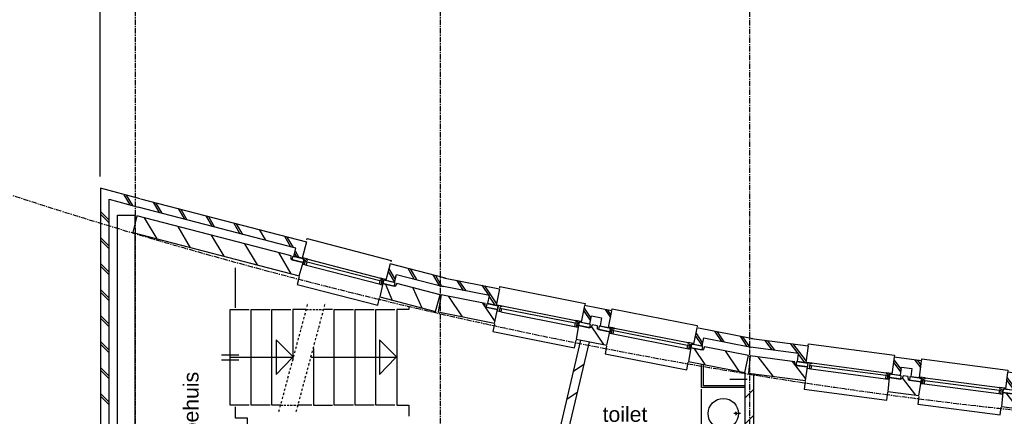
# Model space of a CAD drawing. Extents: x -257677 to 221252, y -185516 to 120782.
# Tile 73 of 171: x 1839 to 13194, y -109466 to -104891. Entities that reach past the tile are written whole.
import ezdxf

# ---------------------------------------------------------------- set-up
doc = ezdxf.new("R2010")
doc.units = 0
doc.header["$LTSCALE"] = 50
for name, pattern in [('CENTER', [2, 1.25, -0.25, 0.25, -0.25]), ('DASHDOT', [1, 0.5, -0.25, 0, -0.25]), ('DASHED', [0.75, 0.5, -0.25])]:
    doc.linetypes.add(name, pattern=pattern)
for name, color, linetype in [('BOUW', 1, 'CONTINUOUS'), ('BOUWTEKST', 2, 'CONTINUOUS'), ('STRAMIEN', 2, 'CENTER')]:
    doc.layers.add(name, color=color, linetype=linetype)
doc.styles.get("Standard").update_dxf_attribs({"font": 'ARIAL.TTF'})

# ---------------------------------------------------------------- blocks, each defined once
blk = doc.blocks.new('1', base_point=(8500, 9850))
at = {"layer": 'BOUW', "linetype": 'Continuous'}
for p, q in [((10497.5, 10150), (11457.5, 10150)), ((10497.5, 10060), (10497.5, 10150)), ((11457.5, 10150), (11457.5, 10060)), ((8510, 9850), (8515, 10050)), ((8515, 10050), (9177.5, 10050)), ((9177.5, 10050), (9182.5, 9890)), ((10132.5, 9890), (10137.5, 10050)), ((10137.5, 10050), (10497.5, 10050)), ((10497.5, 10050), (10502.5, 9890)), ((11848, 9850), (12048, 10050)), ((9037.5, 9890), (9027.5, 9850)), ((9182.5, 9890), (9037.5, 9890)), ((10277.5, 9890), (10132.5, 9890)), ((10287.5, 9850), (10277.5, 9890)), ((10357.5, 9890), (10347.5, 9850)), ((10502.5, 9890), (10357.5, 9890)), ((9027.5, 9850), (8510, 9850)), ((8980, 9650), (9158, 9828)), ((9224.5, 9838), (10090.5, 9838)), ((10347.5, 9850), (10287.5, 9850)), ((10428, 9650), (10477, 9699)), ((12015, 9650), (12115, 9750)), ((10477, 9640), (10477, 9625)), ((10477, 9625), (11477, 9625)), ((11477, 9625), (11477, 9640))]:
    blk.add_line(p, q, dxfattribs=at)
for points in [[(9177.5, 10060), (9177.5, 10150), (10137.5, 10150), (10137.5, 10060)], [(8598, 9850), (8798, 10050)], [(8998, 9850), (9178, 10031)], [(10282, 9874), (10458, 10050)], [(11607.5, 9850), (11597.5, 9890), (11452.5, 9890), (11457.5, 10050), (12120, 10050), (12125, 9850), (11607.5, 9850)], [(11488, 9890), (11648, 10050)], [(9047.5, 9850), (9047.5, 9890), (9182.5, 9890), (9182.5, 9850), (9047.5, 9850)], [(9164.5, 9838), (9224.5, 9838), (9224.5, 9848), (9204.5, 9848), (9204.5, 9908), (9184.5, 9908), (9184.5, 9848), (9164.5, 9848), (9164.5, 9838)], [(9204.5, 9868), (9224.5, 9868), (9224.5, 9908), (9204.5, 9908)], [(9224.5, 9908), (10090.5, 9908)], [(10110.5, 9868), (10090.5, 9868), (10090.5, 9908), (10110.5, 9908)], [(10150.5, 9838), (10090.5, 9838), (10090.5, 9848), (10110.5, 9848), (10110.5, 9908), (10130.5, 9908), (10130.5, 9848), (10150.5, 9848), (10150.5, 9838)], [(10132.5, 9850), (10132.5, 9890), (10267.5, 9890), (10267.5, 9850), (10132.5, 9850)], [(10367.5, 9850), (10367.5, 9890), (10502.5, 9890), (10502.5, 9850), (10367.5, 9850)], [(10544.5, 9838), (10484.5, 9838), (10484.5, 9848), (10504.5, 9848), (10504.5, 9908), (10524.5, 9908), (10524.5, 9848), (10544.5, 9848), (10544.5, 9838)], [(10524.5, 9908), (10544.5, 9908), (10544.5, 9868), (10524.5, 9868)], [(10544.5, 9908), (11410.5, 9908)], [(11430.5, 9868), (11410.5, 9868), (11410.5, 9908), (11430.5, 9908)], [(11470.5, 9838), (11410.5, 9838), (11410.5, 9848), (11430.5, 9848), (11430.5, 9908), (11450.5, 9908), (11450.5, 9848), (11470.5, 9848), (11470.5, 9838)], [(11452.5, 9850), (11452.5, 9890), (11587.5, 9890), (11587.5, 9850), (11452.5, 9850)], [(8500, 9650), (9158, 9650), (9158, 9845), (9058, 9845), (9058, 9750), (8500, 9750)], [(9145, 9845), (9058, 9758)], [(9224.5, 9868), (10090.5, 9868)], [(10157.5, 9845), (10257.5, 9845), (10257.5, 9750), (10377.5, 9750), (10377.5, 9845), (10477.5, 9845), (10477.5, 9650), (10157.5, 9650), (10157.5, 9845)], [(10158, 9710), (10257, 9809)], [(10158, 9680), (10257, 9779)], [(10544.5, 9868), (11410.5, 9868)], [(10544.5, 9838), (11410.5, 9838)], [(12135, 9650), (11477, 9650), (11477, 9845), (11577, 9845), (11577, 9750), (12135, 9750)], [(11477, 9742), (11577, 9842)], [(11477, 9712), (11577, 9812)], [(8650, 9650), (8750, 9750)], [(8680, 9650), (8780, 9750)], [(8950, 9650), (9050, 9750)], [(10398, 9650), (10477, 9729)], [(11685, 9650), (11785, 9750)], [(11715, 9650), (11815, 9750)], [(11985, 9650), (12085, 9750)], [(9158, 9640), (9158, 9625), (10158, 9625), (10158, 9640)]]:
    blk.add_lwpolyline(points, dxfattribs=at)
blk = doc.blocks.new('21', base_point=(54335, 41617))
at = {"layer": 'BOUW', "linetype": 'Continuous'}
for p, q in [((54325, 41817), (56302.5, 41817)), ((54475, 41817), (54575, 41717)), ((54505, 41817), (54605, 41717)), ((54775, 41817), (54875, 41717)), ((54805, 41817), (54905, 41717)), ((55105.4, 41816.3), (55205.4, 41716.3)), ((55135, 41816.6), (55235, 41716.6)), ((55437.3, 41815.5), (55537.3, 41715.5)), ((55467.1, 41814.9), (55567.1, 41714.9)), ((55739.9, 41817.6), (55839.9, 41717.6)), ((56041.3, 41816.3), (56141.3, 41716.3)), ((56071.1, 41815.6), (56171.1, 41715.6)), ((56302, 41857), (57302, 41857)), ((56302, 41842), (56302, 41857)), ((56302.5, 41817), (56302.5, 41622)), ((57302, 41857), (57302, 41842)), ((57302, 41817), (57302, 41622)), ((57960, 41817), (57302, 41817)), ((57510, 41817), (57610, 41717)), ((57540, 41817), (57640, 41717)), ((57810, 41817), (57910, 41717)), ((57840, 41817), (57940, 41717)), ((56202.5, 41717), (54325, 41717)), ((56202.5, 41622), (56202.5, 41717)), ((56202.5, 41683.8), (56264.3, 41621.6)), ((57302, 41755), (57402, 41655)), ((57302, 41725), (57402, 41625)), ((57402, 41717), (57960, 41717)), ((57402, 41622), (57402, 41717)), ((56172.5, 41617), (54335, 41617)), ((54335, 41617), (54340, 41417)), ((54423, 41617), (54623, 41417)), ((54823.6, 41616), (55023.6, 41416)), ((55221.7, 41616.5), (55421.7, 41416.5)), ((55619.2, 41617), (55819.2, 41417)), ((56022.5, 41617.6), (56222.5, 41417.6)), ((56182.5, 41577), (56172.5, 41617)), ((56327.5, 41577), (56182.5, 41577)), ((56302.5, 41622), (56202.5, 41622)), ((56203.6, 41655.4), (56235.6, 41621.5)), ((56309.5, 41629), (56309.5, 41619)), ((56369.5, 41629), (56309.5, 41629)), ((56309.5, 41619), (56329.5, 41619)), ((56322.5, 41417), (56327.5, 41577)), ((56329.5, 41619), (56329.5, 41559)), ((56349.5, 41619), (56369.5, 41619)), ((56349.5, 41559), (56349.5, 41619)), ((56369.5, 41599), (56349.5, 41599)), ((56369.5, 41619), (56369.5, 41629)), ((56369.5, 41629), (57235.5, 41629)), ((56369.5, 41559), (56369.5, 41599)), ((56369.5, 41599), (57235.5, 41599)), ((57235.5, 41629), (57235.5, 41619)), ((57295.5, 41629), (57235.5, 41629)), ((57235.5, 41619), (57255.5, 41619)), ((57235.5, 41599), (57235.5, 41559)), ((57255.5, 41599), (57235.5, 41599)), ((57255.5, 41619), (57255.5, 41559)), ((57275.5, 41619), (57295.5, 41619)), ((57275.5, 41559), (57275.5, 41619)), ((57277.5, 41577), (57282.5, 41417)), ((57422.5, 41577), (57277.5, 41577)), ((57295.5, 41619), (57295.5, 41629)), ((57302, 41622), (57402, 41622)), ((57432.5, 41617), (57422.5, 41577)), ((57950, 41617), (57432.5, 41617)), ((57945, 41417), (57950, 41617)), ((56329.5, 41559), (56349.5, 41559)), ((56349.5, 41559), (56369.5, 41559)), ((56369.5, 41559), (57235.5, 41559)), ((57235.5, 41559), (57255.5, 41559)), ((57255.5, 41559), (57275.5, 41559)), ((54340, 41417), (56322.5, 41417)), ((56322.5, 41407), (56322.5, 41317)), ((57282.5, 41417), (57945, 41417)), ((57282.5, 41317), (57282.5, 41407)), ((56322.5, 41317), (57282.5, 41317))]:
    blk.add_line(p, q, dxfattribs=at)
for points in [[(55739.9, 41817.6), (55839.9, 41717.6)], [(56192.5, 41617), (56192.5, 41577), (56327.5, 41577), (56327.5, 41617), (56192.5, 41617)], [(57277.5, 41617), (57277.5, 41577), (57412.5, 41577), (57412.5, 41617), (57277.5, 41617)]]:
    blk.add_lwpolyline(points, dxfattribs=at)

msp = doc.modelspace()

# ---------------------------------------------------------------- linework, layer by layer
at = {"layer": 'BOUW', "linetype": 'Continuous'}
for points in [[(2765.99204, -106700.92783), (2765.99204, -99045.92783), (35919.99204, -99045.92783), (35924.99204, -107226.02783)], [(3229.69204, -106957.52783), (2770.99204, -106834.92783), (2770.99204, -116748.92783), (2965.99204, -116748.92783), (2965.99204, -116648.92783), (2870.99204, -116648.92783), (2870.99204, -106962.92783), (3206.69204, -107053.52783)], [(3115.99204, -107028.92783), (3041.99204, -106909.92783)], [(3144.99204, -107035.92783), (3070.99204, -106916.92783)], [(2770.99204, -107104.92783), (2870.99204, -107204.92783)], [(2770.99204, -107134.92783), (2870.99204, -107234.92783)], [(3167.99204, -107351.92783), (3170.99204, -116768.42783), (3010.99204, -116773.42783), (3010.99204, -116628.42783), (2970.99204, -116618.42783), (2966.99204, -107145.92783), (3166.99204, -107145.92783), (3166.69204, -107247.52783)], [(2770.99204, -107404.92783), (2870.99204, -107504.92783)], [(2770.99204, -107434.92783), (2870.99204, -107534.92783)], [(2770.99204, -107704.92783), (2870.99204, -107804.92783)], [(2770.99204, -107734.92783), (2870.99204, -107834.92783)], [(4326.99204, -108215.92783), (4326.99204, -107752.92783)], [(6056.69204, -107941.52783), (6135.69204, -108128.52783)], [(6373.69204, -107983.52783), (6476.69204, -108214.52783)], [(2770.99204, -108004.92783), (2870.99204, -108104.92783)], [(2770.99204, -108034.92783), (2870.99204, -108134.92783)], [(6326.99204, -108208.92783), (6326.99204, -108235.92783), (6186.99204, -108235.92783), (6186.99204, -109335.92783), (6326.99204, -109335.92783), (6326.99204, -109465.92783)], [(2770.99204, -108304.92783), (2870.99204, -108404.92783)], [(4486.99204, -109335.92783), (4266.99204, -109335.92783), (4266.99204, -108235.92783), (4486.99204, -108235.92783)], [(4726.99204, -109335.92783), (4506.99204, -109335.92783), (4506.99204, -108235.92783), (4726.99204, -108235.92783)], [(4846.99204, -109335.92783), (4746.99204, -109335.92783), (4746.99204, -108235.92783), (4966.99204, -108235.92783)], [(5142.99204, -108235.92783), (4986.99204, -108235.92783), (4986.99204, -108817.92783)], [(5446.99204, -108235.92783), (5344.99204, -108235.92783)], [(5686.99204, -109335.92783), (5466.99204, -109335.92783), (5466.99204, -108235.92783), (5686.99204, -108235.92783)], [(5926.99204, -109335.92783), (5706.99204, -109335.92783), (5706.99204, -108235.92783), (5926.99204, -108235.92783)], [(6166.99204, -109335.92783), (5946.99204, -109335.92783), (5946.99204, -108235.92783), (6166.99204, -108235.92783)], [(2770.99204, -108334.92783), (2870.99204, -108434.92783)], [(2770.99204, -108604.92783), (2870.99204, -108704.92783)], [(2770.99204, -108634.92783), (2870.99204, -108734.92783)], [(4266.99204, -108785.92783), (4996.99204, -108785.92783), (4796.99204, -108585.92783), (4796.99204, -108985.92783), (4980.99204, -108790.92783)], [(5196.99204, -108785.92783), (6186.99204, -108785.92783), (5986.99204, -108585.92783), (5986.99204, -108985.92783), (6170.99204, -108790.92783)], [(8306.69204, -108586.52783), (8057.99204, -109655.92783), (8155.99204, -109674.92783), (8410.69204, -108606.52783)], [(4166.99204, -108755.92783), (4366.99204, -108755.92783)], [(5225.99204, -108683.92783), (5226.99204, -109335.92783), (5446.99204, -109335.92783)], [(4166.99204, -108815.92783), (4366.99204, -108815.92783)], [(8223.99204, -108945.92783), (8343.99204, -108863.92783)], [(10202.99204, -109134.92783), (9702.99204, -109134.92783), (9702.69204, -108862.52783)], [(10202.99204, -109114.92783), (9722.99204, -109114.92783), (9722.99204, -108868.92783)], [(2770.99204, -108904.92783), (2870.99204, -109004.92783)], [(2770.99204, -108934.92783), (2870.99204, -109034.92783)], [(10202.99204, -108961.92783), (10202.99204, -110461.92783), (9212.99204, -110461.92783), (9212.99204, -110531.92783), (9732.99204, -110531.92783), (9732.99204, -111431.92783), (8412.99204, -111431.92783), (8412.99204, -111181.98814)], [(10302.99204, -108973.92783), (10302.99204, -114173.92783)], [(10027.99204, -109036.92783), (10227.99204, -109036.92783)], [(2770.99204, -109204.92783), (2870.99204, -109304.92783)], [(2770.99204, -109234.92783), (2870.99204, -109334.92783)], [(8148.99204, -109267.92783), (8268.99204, -109185.92783)], [(9702.99204, -110441.92783), (9702.99204, -109151.92783)], [(10202.99204, -109256.92783), (10302.99204, -109156.92783)], [(5206.99204, -109335.92783), (5049.99204, -109335.92783)], [(4326.99204, -110595.92783), (4326.99204, -110585.92783), (4466.99204, -110585.92783), (4466.99204, -109485.92783), (4326.99204, -109485.92783), (4326.99204, -109355.92783)], [(10151.99204, -109434.92783), (10072.99204, -109434.92783)], [(10111.99204, -109434.92783), (10091.99204, -109414.92783)], [(10111.99204, -109434.92783), (10091.99204, -109454.92783)], [(10202.99204, -109556.92783), (10302.99204, -109456.92783)]]:
    msp.add_lwpolyline(points, dxfattribs=at)
at = {"layer": 'BOUW', "linetype": 'DASHDOT'}
for points in [[(4828.99204, -109410.92783), (5165.39204, -108155.22783)], [(5028.99204, -109410.92783), (5365.39204, -108155.22783)]]:
    msp.add_lwpolyline(points, dxfattribs=at)
at = {"layer": 'BOUW', "linetype": 'DASHED'}
for points in [[(5142.99204, -108235.92783), (5344.99204, -108235.92783)], [(4846.99204, -109335.92783), (5049.99204, -109335.92783)]]:
    msp.add_lwpolyline(points, dxfattribs=at)
at = {"layer": 'BOUW', "linetype": 'Continuous'}
msp.add_circle((9952.99204, -109434.92783), 175, dxfattribs=at)
at = {"layer": 'STRAMIEN'}
for points in [[(3174.69204, -126650.26888), (3174.69204, -96873.26888)], [(6691.69204, -126650.26888), (6691.69204, -96873.26888)], [(10257.69204, -126659.26888), (10257.69204, -96882.26888)]]:
    msp.add_lwpolyline(points, dxfattribs=at)
msp.add_lwpolyline([(43000.69204, -106671.16888), (24751.69204, -109475.26888, -0.123), (-2622.20796, -105292.76888)], format="xyb", dxfattribs=at)

# ---------------------------------------------------------------- block references
at = {"layer": 'BOUW', "rotation": 345.41}
msp.add_blockref('21', (3190.29204, -107152.82783), dxfattribs=at)
at = {"layer": 'BOUW', "yscale": -1}
for p, rotation in [((6688.69204, -108063.52783), 348.829), ((10253.69204, -108767.52783), 352.505)]:
    msp.add_blockref('1', p, dxfattribs=dict(at, rotation=rotation))

# ---------------------------------------------------------------- texts
at = {"layer": 'BOUWTEKST'}
msp.add_text('trappehuis', height=175, rotation=90, dxfattribs=at).set_placement((3900.99204, -110094.92783))
msp.add_text('toilet', height=175, dxfattribs=at).set_placement((8560.99204, -109529.92783))

doc.saveas('drawing.dxf')
